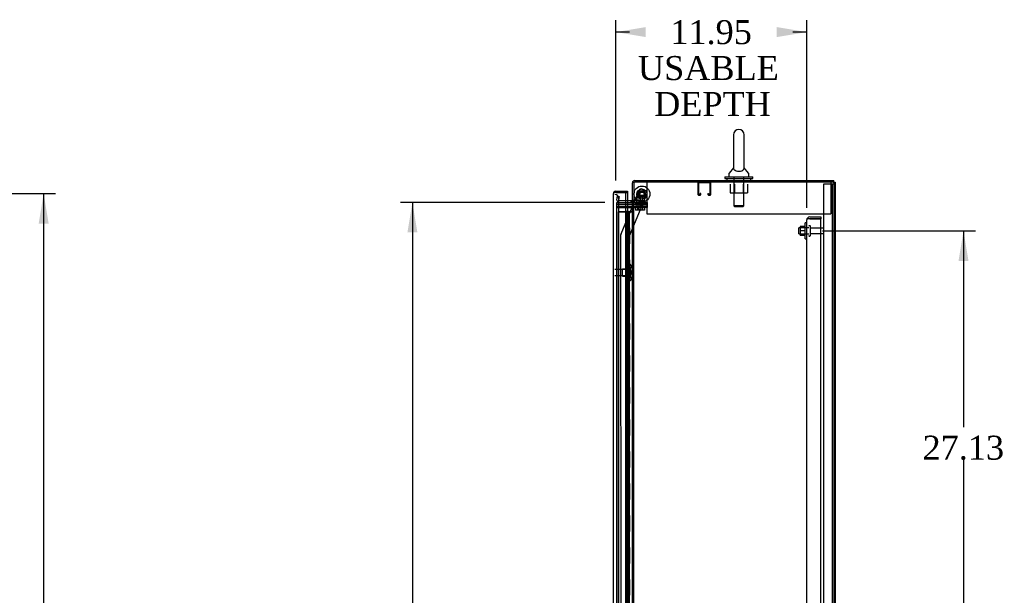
# Model space of a CAD drawing. Header units: inches. Extents: x 1 to 359, y -2 to 239.
# Tile 17 of 24: x 131 to 193, y 148 to 184. Entities that reach past the tile are written whole.
import ezdxf
from ezdxf.enums import TextEntityAlignment as Align
from ezdxf.lldxf.tags import DXFTag

# ---------------------------------------------------------------- set-up
doc = ezdxf.new("R2010")
doc.units = ezdxf.units.IN
doc.header["$MEASUREMENT"] = 0
for name, color, linetype in [('COM43132', 7, 'Continuous'), ('COM50677', 7, 'Continuous'), ('COM55607-1', 7, 'Continuous'), ('COM55738-22', 7, 'Continuous'), ('COM70098', 7, 'Continuous'), ('COM70112-1', 7, 'Continuous'), ('COM70217', 7, 'Continuous'), ('COM70220', 7, 'Continuous'), ('COM70839-2', 7, 'Continuous'), ('COM71181-1', 7, 'Continuous'), ('COM71194-1', 7, 'Continuous'), ('Default', 7, 'Continuous'), ('GSK86006', 7, 'Continuous'), ('NTS166105', 7, 'Continuous'), ('NTS18024', 7, 'Continuous'), ('NTS18147', 7, 'Continuous'), ('NTS86070', 7, 'Continuous'), ('ROL87452', 7, 'Continuous'), ('RVT17786', 7, 'Continuous'), ('SCC180005', 7, 'Continuous'), ('SCS86415', 7, 'Continuous'), ('STD26089', 7, 'Continuous'), ('STD26122', 7, 'Continuous'), ('WAF25059', 7, 'Continuous'), ('WAF25376', 7, 'Continuous'), ('WAF25377', 7, 'Continuous'), ('WAM254785', 7, 'Continuous'), ('WAM30038', 7, 'Continuous')]:
    doc.layers.add(name, color=color, linetype=linetype)
doc.styles.add('SEACAD_Times_New_Roman', font='times.ttf')
tags = doc.linetypes.add('HIDDEN2', pattern=[0.1875, 0.125, -0.0625]).pattern_tags.tags
tags[6:7] = [DXFTag(74, 4), DXFTag(75, 0), DXFTag(340, '0'), DXFTag(46, 0.0), DXFTag(50, 0.0), DXFTag(44, 0.0), DXFTag(45, 0.0)]
tags[4:5] = [DXFTag(74, 4), DXFTag(75, 0), DXFTag(340, '0'), DXFTag(46, 0.0), DXFTag(50, 0.0), DXFTag(44, 0.0), DXFTag(45, 0.0)]
doc.dimstyles.new('HAMMOND_(STH_-_300x200)', dxfattribs={"dimtxt": 1.5, "dimasz": 1.875, "dimexe": 0.75, "dimexo": 0.75, "dimgap": 0.375, "dimtad": 0, "dimtih": 1, "dimtoh": 1, "dimzin": 0, "dimdsep": 46, "dimtxsty": 'SEACAD_Times_New_Roman', "dimblk1": '_SE_FILLED', "dimblk2": '_SE_FILLED', "dimsah": 1, "dimcen": 0.75, "dimadec": 0, "dimazin": 0, "dimtfac": 0.8, "dimtofl": 0, "dimtmove": 0, "dimatfit": 3, "dimfxl": 1, "dimtolj": 1, "dimtzin": 0, "dimarcsym": 0})

# ---------------------------------------------------------------- blocks, each defined once
blk = doc.blocks.new('SE2')
at = {"layer": 'COM43132', "color": 7, "linetype": 'HIDDEN2'}
for p, q in [((180.416, 171.245), (180.349, 171.294)), ((180.498, 171.244), (180.349, 171.244)), ((180.498, 171.245), (180.416, 171.245)), ((180.498, 171.369), (181.188, 171.369)), ((180.498, 171.245), (180.498, 171.244)), ((180.498, 171.244), (181.188, 171.244)), ((181.188, 171.244), (180.498, 171.244)), ((181.188, 171.369), (181.188, 171.244)), ((181.188, 115.495), (181.188, 171.244)), ((180.313, 171.185), (180.313, 171.185)), ((180.313, 171.185), (180.313, 171.185)), ((180.313, 171.184), (180.313, 171.185)), ((180.313, 115.554), (180.313, 171.184))]:
    blk.add_line(p, q, dxfattribs=at)
for start, end in [(143.80595, 179.87917), (90, 143.80595), (179.94113, 180)]:
    blk.add_arc((180.498, 171.184), 0.185, start, end, dxfattribs=at)
blk.add_open_spline([(180.349, 171.244), (180.337, 171.234), (180.328, 171.224), (180.319, 171.21), (180.317, 171.205), (180.314, 171.195), (180.313, 171.19), (180.313, 171.185)], degree=3, knots=[0, 0, 0, 0, 0.5, 0.5, 0.75, 0.75, 1, 1, 1, 1], dxfattribs=at)
at = {"layer": 'COM50677', "color": 7, "linetype": 'HIDDEN2'}
for p, q in [((170.312, 173.554), (170.312, 173.369)), ((170.312, 173.369), (170.312, 171.554)), ((181.812, 173.554), (181.812, 173.369)), ((181.812, 173.369), (181.812, 171.554)), ((170.312, 171.554), (181.812, 171.554))]:
    blk.add_line(p, q, dxfattribs=at)
at = {"layer": 'COM55607-1', "color": 7, "linetype": 'HIDDEN2'}
for p, q in [((168.514, 171.693), (169.029, 171.693)), ((168.514, 171.692), (168.514, 171.693)), ((168.99, 171.692), (168.514, 171.692)), ((168.514, 171.692), (168.514, 115.692)), ((169.029, 171.693), (169.054, 171.693)), ((169.046, 171.702), (169.046, 171.728)), ((169.046, 171.728), (169.096, 171.728)), ((169.096, 171.702), (169.046, 171.702)), ((169.054, 171.692), (169.054, 171.693)), ((169.109, 171.693), (169.054, 171.693)), ((169.059, 171.702), (169.059, 171.692)), ((169.059, 171.692), (169.059, 115.692)), ((169.096, 171.728), (169.121, 171.728)), ((169.096, 171.702), (169.121, 171.702)), ((169.109, 171.693), (169.15, 171.693)), ((169.109, 170.693), (169.109, 171.693)), ((169.121, 171.728), (169.171, 171.728)), ((169.171, 171.702), (169.121, 171.702)), ((169.15, 171.693), (169.345, 171.693)), ((169.15, 170.693), (169.15, 171.693)), ((169.159, 171.692), (169.159, 171.702)), ((169.159, 115.692), (169.159, 171.692)), ((169.171, 171.728), (169.171, 171.702)), ((169.226, 170.692), (169.226, 171.692)), ((169.345, 171.693), (169.407, 171.693)), ((169.345, 171.692), (169.345, 171.693)), ((169.054, 170.693), (169.109, 170.693)), ((169.098, 170.693), (169.226, 170.693)), ((169.098, 169.693), (169.098, 170.692)), ((169.195, 170.692), (169.226, 170.692)), ((169.221, 170.692), (169.221, 169.693)), ((169.226, 169.693), (169.226, 170.692)), ((169.054, 169.693), (169.109, 169.693)), ((169.098, 169.693), (169.226, 169.693)), ((169.109, 168.693), (169.109, 169.692)), ((169.15, 168.693), (169.15, 169.692)), ((169.195, 169.692), (169.226, 169.692)), ((169.226, 168.692), (169.226, 169.692)), ((169.054, 168.693), (169.109, 168.693)), ((169.098, 168.693), (169.226, 168.693)), ((169.098, 167.693), (169.098, 168.692)), ((169.195, 168.692), (169.226, 168.692)), ((169.221, 168.692), (169.221, 167.693)), ((169.226, 167.693), (169.226, 168.692)), ((169.054, 167.693), (169.109, 167.693)), ((169.098, 167.693), (169.226, 167.693)), ((169.109, 166.693), (169.109, 167.692)), ((169.15, 166.693), (169.15, 167.692)), ((169.195, 167.692), (169.226, 167.692)), ((169.226, 166.692), (169.226, 167.692)), ((169.054, 166.693), (169.109, 166.693)), ((169.098, 166.693), (169.226, 166.693)), ((169.098, 165.693), (169.098, 166.692)), ((169.195, 166.692), (169.226, 166.692)), ((169.221, 166.692), (169.221, 165.693)), ((169.226, 165.693), (169.226, 166.692)), ((169.054, 165.693), (169.109, 165.693)), ((169.098, 165.693), (169.226, 165.693)), ((169.109, 164.693), (169.109, 165.692)), ((169.15, 164.693), (169.15, 165.692)), ((169.195, 165.692), (169.226, 165.692)), ((169.226, 164.692), (169.226, 165.692)), ((169.054, 164.693), (169.109, 164.693)), ((169.098, 164.693), (169.226, 164.693)), ((169.098, 163.693), (169.098, 164.692)), ((169.195, 164.692), (169.226, 164.692)), ((169.221, 164.692), (169.221, 163.693)), ((169.226, 163.693), (169.226, 164.692)), ((169.054, 163.693), (169.109, 163.693)), ((169.098, 163.693), (169.226, 163.693)), ((169.109, 162.693), (169.109, 163.692)), ((169.15, 162.693), (169.15, 163.692)), ((169.195, 163.692), (169.226, 163.692)), ((169.226, 162.692), (169.226, 163.692)), ((169.054, 162.693), (169.109, 162.693)), ((169.098, 162.693), (169.226, 162.693)), ((169.098, 161.693), (169.098, 162.692)), ((169.195, 162.692), (169.226, 162.692)), ((169.221, 162.692), (169.221, 161.693)), ((169.226, 161.693), (169.226, 162.692)), ((169.054, 161.693), (169.109, 161.693)), ((169.098, 161.693), (169.226, 161.693)), ((169.109, 160.693), (169.109, 161.692)), ((169.15, 160.693), (169.15, 161.692)), ((169.195, 161.692), (169.226, 161.692)), ((169.226, 160.692), (169.226, 161.692)), ((169.054, 160.693), (169.109, 160.693)), ((169.098, 160.693), (169.226, 160.693)), ((169.098, 159.693), (169.098, 160.692)), ((169.195, 160.692), (169.226, 160.692)), ((169.221, 160.692), (169.221, 159.693)), ((169.226, 159.693), (169.226, 160.692)), ((169.054, 159.693), (169.109, 159.693)), ((169.098, 159.693), (169.226, 159.693)), ((169.109, 158.693), (169.109, 159.692)), ((169.15, 158.693), (169.15, 159.692)), ((169.195, 159.692), (169.226, 159.692)), ((169.226, 158.692), (169.226, 159.692)), ((169.054, 158.693), (169.109, 158.693)), ((169.098, 158.693), (169.226, 158.693)), ((169.098, 157.693), (169.098, 158.692)), ((169.195, 158.692), (169.226, 158.692)), ((169.221, 158.692), (169.221, 157.693)), ((169.226, 157.693), (169.226, 158.692)), ((169.054, 157.693), (169.109, 157.693)), ((169.098, 157.693), (169.226, 157.693)), ((169.109, 156.693), (169.109, 157.692)), ((169.15, 156.693), (169.15, 157.692)), ((169.195, 157.692), (169.226, 157.692)), ((169.226, 156.692), (169.226, 157.692)), ((169.054, 156.693), (169.109, 156.693)), ((169.098, 156.693), (169.226, 156.693)), ((169.098, 155.693), (169.098, 156.692)), ((169.195, 156.692), (169.226, 156.692)), ((169.221, 156.692), (169.221, 155.693)), ((169.226, 155.693), (169.226, 156.692)), ((169.054, 155.693), (169.109, 155.693)), ((169.098, 155.693), (169.226, 155.693)), ((169.109, 154.693), (169.109, 155.692)), ((169.15, 154.693), (169.15, 155.692)), ((169.195, 155.692), (169.226, 155.692)), ((169.226, 154.692), (169.226, 155.692)), ((169.054, 154.693), (169.109, 154.693)), ((169.098, 154.693), (169.226, 154.693)), ((169.098, 153.693), (169.098, 154.692)), ((169.195, 154.692), (169.226, 154.692)), ((169.221, 154.692), (169.221, 153.693)), ((169.226, 153.693), (169.226, 154.692)), ((169.054, 153.693), (169.109, 153.693)), ((169.098, 153.693), (169.226, 153.693)), ((169.109, 152.693), (169.109, 153.692)), ((169.15, 152.693), (169.15, 153.692)), ((169.195, 153.692), (169.226, 153.692)), ((169.226, 152.692), (169.226, 153.692)), ((169.054, 152.693), (169.109, 152.693)), ((169.098, 152.693), (169.226, 152.693)), ((169.098, 151.693), (169.098, 152.692)), ((169.195, 152.692), (169.226, 152.692)), ((169.221, 152.692), (169.221, 151.693)), ((169.226, 151.693), (169.226, 152.692)), ((169.054, 151.693), (169.109, 151.693)), ((169.098, 151.693), (169.226, 151.693)), ((169.109, 150.693), (169.109, 151.692)), ((169.15, 150.693), (169.15, 151.692)), ((169.195, 151.692), (169.226, 151.692)), ((169.226, 150.692), (169.226, 151.692)), ((169.054, 150.693), (169.109, 150.693)), ((169.098, 150.693), (169.226, 150.693)), ((169.098, 149.693), (169.098, 150.692)), ((169.195, 150.692), (169.226, 150.692)), ((169.221, 150.692), (169.221, 149.693)), ((169.226, 149.693), (169.226, 150.692)), ((169.054, 149.693), (169.109, 149.693)), ((169.098, 149.693), (169.226, 149.693)), ((169.109, 148.693), (169.109, 149.692)), ((169.15, 148.693), (169.15, 149.692)), ((169.195, 149.692), (169.226, 149.692)), ((169.226, 148.692), (169.226, 149.692)), ((169.054, 148.693), (169.109, 148.693)), ((169.098, 148.693), (169.226, 148.693)), ((169.098, 147.693), (169.098, 148.692)), ((169.195, 148.692), (169.226, 148.692)), ((169.221, 148.692), (169.221, 147.693)), ((169.226, 147.693), (169.226, 148.692)), ((169.054, 147.693), (169.109, 147.693)), ((169.098, 147.693), (169.226, 147.693))]:
    blk.add_line(p, q, dxfattribs=at)
at = {"layer": 'COM55607-1', "color": 7, "linetype": 'Continuous'}
for p, q in [((168.992, 171.692), (168.99, 171.692)), ((169.195, 171.692), (168.992, 171.692)), ((168.992, 171.692), (168.992, 170.692)), ((169.407, 171.692), (169.195, 171.692)), ((169.195, 171.692), (169.195, 170.692)), ((168.992, 170.692), (169.195, 170.692)), ((168.992, 170.692), (169.195, 170.692)), ((168.992, 170.692), (168.992, 169.692)), ((169.195, 170.692), (169.195, 169.692)), ((168.992, 169.692), (168.992, 168.692)), ((168.992, 169.692), (169.195, 169.692)), ((168.992, 169.692), (169.195, 169.692)), ((169.195, 169.692), (169.195, 168.692)), ((168.992, 168.692), (169.195, 168.692)), ((168.992, 168.692), (169.195, 168.692)), ((168.992, 168.692), (168.992, 167.692)), ((169.195, 168.692), (169.195, 167.692)), ((168.992, 167.692), (168.992, 166.692)), ((168.992, 167.692), (169.195, 167.692)), ((168.992, 167.692), (169.195, 167.692)), ((169.195, 167.692), (169.195, 166.692)), ((168.992, 166.692), (169.195, 166.692)), ((168.992, 166.692), (169.195, 166.692)), ((168.992, 166.692), (168.992, 165.692)), ((169.195, 166.692), (169.195, 165.692)), ((168.992, 165.692), (168.992, 164.692)), ((168.992, 165.692), (169.195, 165.692)), ((168.992, 165.692), (169.195, 165.692)), ((169.195, 165.692), (169.195, 164.692)), ((168.992, 164.692), (169.195, 164.692)), ((168.992, 164.692), (169.195, 164.692)), ((168.992, 164.692), (168.992, 163.692)), ((169.195, 164.692), (169.195, 163.692)), ((168.992, 163.692), (168.992, 162.692)), ((168.992, 163.692), (169.195, 163.692)), ((168.992, 163.692), (169.195, 163.692)), ((169.195, 163.692), (169.195, 162.692)), ((168.992, 162.692), (169.195, 162.692)), ((168.992, 162.692), (169.195, 162.692)), ((168.992, 162.692), (168.992, 161.692)), ((169.195, 162.692), (169.195, 161.692)), ((168.992, 161.692), (168.992, 160.692)), ((168.992, 161.692), (169.195, 161.692)), ((168.992, 161.692), (169.195, 161.692)), ((169.195, 161.692), (169.195, 160.692)), ((168.992, 160.692), (169.195, 160.692)), ((168.992, 160.692), (169.195, 160.692)), ((168.992, 160.692), (168.992, 159.692)), ((169.195, 160.692), (169.195, 159.692)), ((168.992, 159.692), (168.992, 158.692)), ((168.992, 159.692), (169.195, 159.692)), ((168.992, 159.692), (169.195, 159.692)), ((169.195, 159.692), (169.195, 158.692)), ((168.992, 158.692), (169.195, 158.692)), ((168.992, 158.692), (169.195, 158.692)), ((168.992, 158.692), (168.992, 157.692)), ((169.195, 158.692), (169.195, 157.692)), ((168.992, 157.692), (168.992, 156.692)), ((168.992, 157.692), (169.195, 157.692)), ((168.992, 157.692), (169.195, 157.692)), ((169.195, 157.692), (169.195, 156.692)), ((168.992, 156.692), (169.195, 156.692)), ((168.992, 156.692), (169.195, 156.692)), ((168.992, 156.692), (168.992, 155.692)), ((169.195, 156.692), (169.195, 155.692)), ((168.992, 155.692), (168.992, 154.692)), ((168.992, 155.692), (169.195, 155.692)), ((168.992, 155.692), (169.195, 155.692)), ((169.195, 155.692), (169.195, 154.692)), ((168.992, 154.692), (169.195, 154.692)), ((168.992, 154.692), (169.195, 154.692)), ((168.992, 154.692), (168.992, 153.692)), ((169.195, 154.692), (169.195, 153.692)), ((168.992, 153.692), (168.992, 152.692)), ((168.992, 153.692), (169.195, 153.692)), ((168.992, 153.692), (169.195, 153.692)), ((169.195, 153.692), (169.195, 152.692)), ((168.992, 152.692), (169.195, 152.692)), ((168.992, 152.692), (169.195, 152.692)), ((168.992, 152.692), (168.992, 151.692)), ((169.195, 152.692), (169.195, 151.692)), ((168.992, 151.692), (168.992, 150.692)), ((168.992, 151.692), (169.195, 151.692)), ((168.992, 151.692), (169.195, 151.692)), ((169.195, 151.692), (169.195, 150.692)), ((168.992, 150.692), (169.195, 150.692)), ((168.992, 150.692), (169.195, 150.692)), ((168.992, 150.692), (168.992, 149.692)), ((169.195, 150.692), (169.195, 149.692)), ((168.992, 149.692), (168.992, 148.692)), ((168.992, 149.692), (169.195, 149.692)), ((168.992, 149.692), (169.195, 149.692)), ((169.195, 149.692), (169.195, 148.692)), ((168.992, 148.692), (169.195, 148.692)), ((168.992, 148.692), (169.195, 148.692)), ((168.992, 148.692), (168.992, 147.692)), ((169.195, 148.692), (169.195, 147.692))]:
    blk.add_line(p, q, dxfattribs=at)
at = {"layer": 'COM55738-22', "color": 7, "linetype": 'HIDDEN2'}
for p, q in [((181.375, 113.701), (181.375, 173.451)), ((181.375, 173.451), (181.562, 173.451)), ((181.562, 173.451), (181.812, 173.451)), ((181.812, 173.451), (181.928, 173.451)), ((181.928, 113.701), (181.928, 173.451)), ((181.928, 173.451), (182, 173.451))]:
    blk.add_line(p, q, dxfattribs=at)
at = {"layer": 'COM70098', "color": 7, "linetype": 'HIDDEN2'}
for p, q in [((168.44, 172.179), (169.589, 172.179)), ((168.44, 172.054), (169.589, 172.054)), ((168.44, 171.959), (169.589, 171.959)), ((169.55, 172.274), (169.589, 172.274)), ((169.589, 172.274), (170.339, 172.274)), ((170.339, 172.179), (169.589, 172.179)), ((169.589, 172.054), (170.339, 172.054)), ((170.339, 171.959), (169.589, 171.959)), ((170.339, 172.274), (170.339, 172.179)), ((170.339, 172.054), (170.339, 171.959))]:
    blk.add_line(p, q, dxfattribs=at)
at = {"layer": 'COM70112-1', "color": 7, "linetype": 'Continuous'}
for p, q in [((169.407, 172.304), (169.407, 173.506)), ((169.55, 173.649), (182, 173.649)), ((182, 173.554), (182, 173.649)), ((169.359, 172.369), (168.99, 172.369)), ((169.407, 172.304), (169.502, 172.304))]:
    blk.add_line(p, q, dxfattribs=at)
at = {"layer": 'COM70112-1', "color": 7, "linetype": 'HIDDEN2'}
for p, q in [((175.718, 173.649), (175.718, 173.554)), ((176.406, 173.554), (176.406, 173.649)), ((168.438, 172.425), (168.44, 172.442)), ((168.44, 172.442), (168.48, 172.671)), ((168.48, 172.671), (168.574, 172.655)), ((168.574, 172.655), (168.533, 172.426)), ((168.533, 172.426), (168.533, 172.408)), ((168.99, 172.369), (168.581, 172.369)), ((169.338, 172.274), (169.338, 172.369)), ((169.407, 172.417), (169.502, 172.417))]:
    blk.add_line(p, q, dxfattribs=at)
at = {"layer": 'COM70112-1', "color": 7, "linetype": 'Continuous'}
for centre, radius, start, end in [((169.55, 173.506), 0.143, 90, 180), ((169.359, 172.417), 0.048, 270, 0), ((169.359, 172.417), 0.143, 270, 307.79488)]:
    blk.add_arc(centre, radius, start, end, dxfattribs=at)
at = {"layer": 'COM70112-1', "color": 7, "linetype": 'HIDDEN2'}
for centre, radius, start, end in [((169.55, 173.506), 0.048, 90, 180), ((168.581, 172.417), 0.143, 177.03418, 270), ((168.581, 172.417), 0.048, 191.39729, 270), ((169.359, 172.417), 0.143, 307.79488, 0)]:
    blk.add_arc(centre, radius, start, end, dxfattribs=at)
at = {"layer": 'COM70217', "color": 7, "linetype": 'HIDDEN2'}
for p, q in [((173.502, 173.511), (173.502, 172.784)), ((173.542, 173.511), (173.542, 172.784)), ((174.272, 173.514), (173.545, 173.514)), ((174.275, 172.784), (174.275, 173.511)), ((174.315, 172.784), (174.315, 173.511)), ((173.545, 172.781), (173.647, 172.781)), ((173.545, 172.741), (173.647, 172.741)), ((173.65, 172.784), (173.65, 172.835)), ((173.69, 172.835), (173.65, 172.835)), ((173.69, 172.784), (173.69, 172.835)), ((174.127, 172.835), (174.127, 172.784)), ((174.127, 172.835), (174.167, 172.835)), ((174.167, 172.835), (174.167, 172.784)), ((174.17, 172.781), (174.272, 172.781)), ((174.17, 172.741), (174.272, 172.741))]:
    blk.add_line(p, q, dxfattribs=at)
for centre, radius, start, end in [((173.545, 173.511), 0.043, 90, 180), ((173.545, 173.511), 0.003, 90, 180), ((174.272, 173.511), 0.043, 0, 90), ((174.272, 173.511), 0.003, 0, 90), ((173.545, 172.784), 0.043, 180, 270), ((173.545, 172.784), 0.003, 180, 270), ((173.647, 172.784), 0.003, 270, 0), ((173.647, 172.784), 0.043, 270, 0), ((174.17, 172.784), 0.043, 180, 270), ((174.17, 172.784), 0.003, 180, 270), ((174.272, 172.784), 0.003, 270, 0), ((174.272, 172.784), 0.043, 270, 0)]:
    blk.add_arc(centre, radius, start, end, dxfattribs=at)
at = {"layer": 'COM70220', "color": 7, "linetype": 'HIDDEN2'}
for p, q in [((168.565, 172.266), (168.565, 172.516)), ((168.565, 115.119), (168.565, 172.266))]:
    blk.add_line(p, q, dxfattribs=at)
blk.add_arc((168.315, 172.516), 0.25, 0, 90, dxfattribs=at)
at = {"layer": 'COM70839-2', "color": 7, "linetype": 'HIDDEN2'}
for p, q in [((168.7, 170.312), (169.831, 173.044)), ((169.525, 172.304), (169.831, 173.044)), ((169.994, 173.111), (170.253, 173.004)), ((169.994, 173.111), (170.253, 173.004)), ((169.222, 170.184), (170.321, 172.841)), ((169.222, 170.184), (170.321, 172.84)), ((168.7, 170.312), (169.512, 172.274)), ((168.703, 145.712), (168.691, 170.265)), ((169.235, 144.338), (169.222, 170.184))]:
    blk.add_line(p, q, dxfattribs=at)
at = {"layer": 'COM70839-2', "color": 7, "linetype": 'Continuous'}
blk.add_line((169.512, 172.274), (169.525, 172.304), dxfattribs=at)
at = {"layer": 'COM70839-2', "color": 7, "linetype": 'HIDDEN2'}
blk.add_circle((170.002, 172.804), 0.129, dxfattribs=at)
blk.add_circle((170.002, 172.804), 0.129, dxfattribs=at)
for centre, start, end in [((169.946, 172.996), 67.51748, 157.51748), ((169.946, 172.996), 67.51748, 157.51748), ((170.206, 172.888), 337.51748, 67.51748), ((170.206, 172.888), 337.51748, 67.51748), ((168.816, 170.265), 157.51748, 180.02948), ((168.816, 170.265), 157.51748, 180.02948)]:
    blk.add_arc(centre, 0.125, start, end, dxfattribs=at)
at = {"layer": 'COM71181-1', "color": 7, "linetype": 'Continuous'}
for p, q in [((181.952, 173.554), (169.502, 173.554)), ((169.502, 173.554), (169.502, 172.304)), ((181.952, 173.554), (182.095, 173.554)), ((182.095, 173.554), (182.095, 113.619)), ((168.99, 172.274), (169.359, 172.274)), ((169.407, 172.274), (169.359, 172.274)), ((169.407, 172.274), (169.55, 172.274)), ((169.407, 114.899), (169.407, 172.274)), ((169.55, 172.304), (169.502, 172.304)), ((169.55, 172.274), (169.55, 172.304))]:
    blk.add_line(p, q, dxfattribs=at)
at = {"layer": 'COM71181-1', "color": 7, "linetype": 'HIDDEN2'}
for p, q in [((182, 173.554), (182, 113.619)), ((168.44, 172.274), (168.99, 172.274)), ((168.44, 114.899), (168.44, 172.274)), ((169.502, 114.899), (169.502, 172.274))]:
    blk.add_line(p, q, dxfattribs=at)
at = {"layer": 'COM71194-1', "color": 7, "linetype": 'Continuous'}
for p, q in [((168.22, 172.843), (168.22, 172.844)), ((168.22, 172.844), (168.22, 172.844)), ((168.22, 172.844), (168.22, 172.844)), ((168.22, 114.542), (168.22, 172.843)), ((168.3, 172.892), (168.249, 172.931)), ((168.363, 172.891), (168.249, 172.891)), ((168.363, 172.892), (168.3, 172.892)), ((168.363, 172.986), (169.095, 172.986)), ((168.363, 172.892), (168.363, 172.891)), ((168.99, 172.891), (168.363, 172.891)), ((168.363, 172.891), (169.095, 172.891)), ((168.99, 114.495), (168.99, 172.891)), ((168.99, 172.891), (169.095, 172.891)), ((169.095, 172.986), (169.095, 172.891)), ((169.095, 172.891), (169.095, 172.369))]:
    blk.add_line(p, q, dxfattribs=at)
at = {"layer": 'COM71194-1', "color": 7, "linetype": 'HIDDEN2'}
blk.add_line((169.095, 172.369), (169.095, 114.804), dxfattribs=at)
at = {"layer": 'COM71194-1', "color": 7, "linetype": 'Continuous'}
for start, end in [(142.49641, 179.84393), (179.92383, 180), (90, 142.49641)]:
    blk.add_arc((168.363, 172.843), 0.143, start, end, dxfattribs=at)
blk.add_open_spline([(168.249, 172.891), (168.24, 172.883), (168.233, 172.875), (168.225, 172.864), (168.223, 172.86), (168.221, 172.852), (168.22, 172.848), (168.22, 172.844)], degree=3, knots=[0, 0, 0, 0, 0.5, 0.5, 0.75, 0.75, 1, 1, 1, 1], dxfattribs=at)
at = {"layer": 'GSK86006', "color": 7, "linetype": 'HIDDEN2'}
for p, q in [((168.44, 172.179), (169.589, 172.179)), ((168.44, 172.054), (169.589, 172.054)), ((169.589, 172.179), (170.339, 172.179)), ((170.339, 172.054), (169.589, 172.054)), ((170.339, 172.179), (170.339, 172.054))]:
    blk.add_line(p, q, dxfattribs=at)
at = {"layer": 'NTS166105', "color": 7, "linetype": 'HIDDEN2'}
for p, q in [((179.897, 170.768), (179.897, 170.493)), ((180.217, 170.768), (179.897, 170.768)), ((179.897, 170.493), (179.897, 170.218)), ((180.217, 170.493), (179.897, 170.493)), ((180.217, 170.218), (179.897, 170.218))]:
    blk.add_line(p, q, dxfattribs=at)
at = {"layer": 'NTS18024', "color": 7, "linetype": 'HIDDEN2'}
for p, q in [((175.525, 173.429), (175.525, 172.884)), ((175.799, 173.429), (175.799, 172.884)), ((176.325, 173.429), (176.325, 172.884)), ((176.597, 173.429), (176.597, 172.884)), ((175.525, 172.884), (175.799, 172.884)), ((175.799, 172.884), (176.325, 172.884)), ((176.325, 172.884), (176.597, 172.884))]:
    blk.add_line(p, q, dxfattribs=at)
at = {"layer": 'NTS18147', "color": 7, "linetype": 'HIDDEN2'}
for p, q in [((168.785, 167.671), (168.785, 168.111)), ((169.223, 168.111), (168.785, 168.111)), ((169.223, 168.387), (169.223, 168.391)), ((169.286, 168.391), (169.223, 168.391)), ((169.223, 168.387), (169.223, 168.198)), ((169.223, 168.387), (169.286, 168.387)), ((169.223, 168.198), (169.223, 168.08)), ((169.286, 168.198), (169.223, 168.198)), ((169.286, 168.387), (169.286, 168.391)), ((169.286, 168.08), (169.286, 168.198)), ((169.348, 168.238), (169.348, 168.292)), ((168.785, 167.671), (169.223, 167.671)), ((169.223, 168.08), (169.223, 167.703)), ((169.223, 168.08), (169.286, 168.08)), ((169.223, 167.703), (169.223, 167.585)), ((169.286, 167.703), (169.223, 167.703)), ((169.223, 167.585), (169.223, 167.396)), ((169.223, 167.585), (169.286, 167.585)), ((169.286, 167.585), (169.286, 167.703)), ((169.348, 167.491), (169.348, 167.545)), ((169.223, 167.396), (169.223, 167.391)), ((169.286, 167.396), (169.223, 167.396)), ((169.223, 167.391), (169.286, 167.391)), ((169.286, 167.396), (169.286, 167.391))]:
    blk.add_line(p, q, dxfattribs=at)
blk.add_arc((169.03, 167.891), 0.318, 323.63381, 36.36619, dxfattribs=at)
for centre, start_param, end_param in [((169.03, 168.292), 2.506883, 3.776302), ((169.03, 168.238), 2.506883, 3.141593), ((169.03, 167.545), 3.141593, 3.776302), ((169.03, 167.491), 2.506883, 3.776302)]:
    blk.add_ellipse(centre, major_axis=(-0.318, 0), ratio=0.5, start_param=start_param, end_param=end_param, dxfattribs=at)
at = {"layer": 'NTS86070', "color": 7, "linetype": 'HIDDEN2'}
for p, q in [((170.065, 172.374), (169.565, 172.374)), ((169.565, 172.274), (169.565, 172.374)), ((169.668, 172.274), (169.668, 172.244)), ((169.678, 172.234), (169.951, 172.234)), ((169.69, 172.274), (169.69, 172.374)), ((169.793, 172.274), (169.793, 172.244)), ((170.076, 172.234), (169.951, 172.234)), ((169.961, 172.244), (169.961, 172.274)), ((170.065, 172.274), (170.065, 172.374)), ((170.19, 172.374), (170.065, 172.374)), ((170.086, 172.244), (170.086, 172.274)), ((170.19, 172.274), (170.19, 172.374))]:
    blk.add_line(p, q, dxfattribs=at)
for centre, start, end in [((169.678, 172.244), 180, 270), ((169.803, 172.244), 180, 270), ((169.951, 172.244), 270, 0), ((170.076, 172.244), 270, 0)]:
    blk.add_arc(centre, 0.01, start, end, dxfattribs=at)
at = {"layer": 'ROL87452', "color": 7, "linetype": 'HIDDEN2'}
for radius in [0.5, 0.206]:
    blk.add_circle((170.002, 172.804), radius, dxfattribs=at)
for start, end in [(164.42927, 188.26891), (261.62499, 271.23064)]:
    blk.add_arc((170.002, 172.804), 0.5, start, end, dxfattribs=at)
at = {"layer": 'RVT17786', "color": 7, "linetype": 'HIDDEN2'}
for radius in [0.217, 0.217, 0.125]:
    blk.add_circle((170.002, 172.804), radius, dxfattribs=at)
at = {"layer": 'SCC180005', "color": 7, "linetype": 'HIDDEN2'}
for p, q in [((169.692, 172.709), (169.938, 172.709)), ((169.692, 172.709), (169.692, 171.959)), ((169.817, 172.709), (169.817, 171.959)), ((169.938, 171.959), (169.938, 172.709)), ((170.063, 172.709), (169.94, 172.709)), ((170.063, 171.959), (170.063, 172.709)), ((169.599, 171.959), (169.599, 171.785)), ((169.724, 171.959), (169.724, 171.785)), ((169.815, 171.959), (169.815, 171.785)), ((169.94, 171.959), (169.94, 171.785)), ((170.031, 171.959), (170.031, 171.785)), ((170.156, 171.959), (170.156, 171.785)), ((169.815, 171.785), (169.599, 171.785)), ((170.031, 171.785), (169.815, 171.785)), ((170.156, 171.785), (170.031, 171.785))]:
    blk.add_line(p, q, dxfattribs=at)
at = {"layer": 'SCS86415', "color": 7, "linetype": 'Continuous'}
for p, q in [((175.731, 176.514), (175.731, 174.445)), ((176.393, 174.444), (176.393, 176.514)), ((175.722, 174.434), (175.451, 174.107)), ((176.673, 174.107), (176.402, 174.434)), ((175.437, 174.069), (175.437, 173.949)), ((176.687, 173.949), (176.687, 174.069))]:
    blk.add_line(p, q, dxfattribs=at)
at = {"layer": 'SCS86415', "color": 7, "linetype": 'HIDDEN2'}
for p, q in [((175.75, 173.889), (175.75, 172.074)), ((176.374, 172.074), (176.374, 173.889)), ((176.374, 172.074), (175.75, 172.074)), ((175.75, 172.074), (175.81, 172.014)), ((175.81, 172.014), (176.314, 172.014)), ((176.314, 172.014), (176.374, 172.074))]:
    blk.add_line(p, q, dxfattribs=at)
at = {"layer": 'SCS86415', "color": 7, "linetype": 'Continuous'}
for centre, radius, start, end in [((176.062, 176.514), 0.331, 0, 180), ((176.416, 174.451), 0.0213, 207.87958, 229.38189), ((175.497, 174.069), 0.06, 140.32138, 180), ((175.497, 173.949), 0.06, 180, 270), ((176.627, 173.949), 0.06, 270, 0), ((176.627, 174.069), 0.06, 0, 39.67862)]:
    blk.add_arc(centre, radius, start, end, dxfattribs=at)
blk.add_open_spline([(175.727, 174.441), (175.724, 174.437), (175.723, 174.435), (175.722, 174.434)], degree=3, dxfattribs=at)
blk.add_open_spline([(175.731, 174.449), (175.731, 174.441), (175.731, 174.424), (175.741, 174.381), (175.754, 174.353), (175.804, 174.301), (175.841, 174.276), (175.942, 174.24), (176.006, 174.23), (176.136, 174.232), (176.198, 174.244), (176.295, 174.282), (176.329, 174.308), (176.375, 174.361), (176.386, 174.389), (176.393, 174.429), (176.394, 174.443), (176.393, 174.45)], degree=3, knots=[0.2040331, 0.2040331, 0.2040331, 0.2040331, 0.25, 0.25, 0.3125, 0.3125, 0.375, 0.375, 0.4375, 0.4375, 0.5, 0.5, 0.5625, 0.5625, 0.625, 0.625, 0.6665969, 0.6665969, 0.6665969, 0.6665969], dxfattribs=at)
at = {"layer": 'STD26089', "color": 7, "linetype": 'HIDDEN2'}
for p, q in [((179.813, 170.307), (179.813, 170.682)), ((180.438, 170.682), (179.813, 170.682)), ((180.508, 170.819), (180.468, 170.819)), ((180.538, 170.199), (180.538, 170.789)), ((181.315, 170.66), (180.538, 170.66)), ((179.813, 170.307), (180.438, 170.307)), ((180.468, 170.169), (180.508, 170.169)), ((180.538, 170.328), (181.315, 170.328))]:
    blk.add_line(p, q, dxfattribs=at)
for centre, radius, start, end in [((180.468, 170.789), 0.03, 90, 180), ((180.508, 170.789), 0.03, 0, 90), ((181.315, 170.6), 0.06, 0, 90), ((180.468, 170.199), 0.03, 180, 270), ((180.508, 170.199), 0.03, 270, 0), ((181.315, 170.388), 0.06, 270, 0)]:
    blk.add_arc(centre, radius, start, end, dxfattribs=at)
at = {"layer": 'STD26122', "color": 7, "linetype": 'HIDDEN2'}
for p, q in [((169.28, 168.076), (168.315, 168.076)), ((168.315, 167.706), (169.28, 167.706)), ((169.28, 168.076), (169.28, 167.706)), ((169.315, 168.041), (169.28, 168.076)), ((169.28, 167.706), (169.315, 167.741)), ((169.315, 167.741), (169.315, 168.041))]:
    blk.add_line(p, q, dxfattribs=at)
at = {"layer": 'WAF25059', "color": 7, "linetype": 'HIDDEN2'}
for p, q in [((180.217, 169.994), (180.217, 170.994)), ((180.313, 170.994), (180.217, 170.994)), ((180.217, 169.994), (180.313, 169.994))]:
    blk.add_line(p, q, dxfattribs=at)
at = {"layer": 'WAF25376', "color": 7, "linetype": 'HIDDEN2'}
for radius in [0.315, 0.315, 0.14]:
    blk.add_circle((170.002, 172.804), radius, dxfattribs=at)
for start, end in [(253.40345, 272.86847), (0, 23.90087), (341.71188, 0)]:
    blk.add_arc((170.002, 172.804), 0.14, start, end, dxfattribs=at)
at = {"layer": 'WAF25377', "color": 7, "linetype": 'Continuous'}
for p, q in [((175.187, 173.889), (176.937, 173.889)), ((175.187, 173.889), (175.187, 173.774)), ((175.187, 173.774), (176.937, 173.774)), ((176.937, 173.774), (176.937, 173.889))]:
    blk.add_line(p, q, dxfattribs=at)
at = {"layer": 'WAM254785', "color": 7, "linetype": 'Continuous'}
for p, q in [((175.312, 173.774), (175.312, 173.649)), ((176.812, 173.649), (176.812, 173.774))]:
    blk.add_line(p, q, dxfattribs=at)
at = {"layer": 'WAM30038', "color": 7, "linetype": 'HIDDEN2'}
for p, q in [((169.01, 168.065), (169.01, 168.12)), ((169.074, 168.266), (169.074, 167.516)), ((169.098, 168.266), (169.074, 168.266)), ((169.098, 168.266), (169.098, 167.516)), ((169.055, 168.094), (169.01, 168.065)), ((169.01, 168.041), (169.055, 168.069)), ((169.01, 168.065), (169.026, 168.053)), ((169.01, 167.909), (169.01, 168.041)), ((169.055, 167.909), (169.01, 167.909)), ((169.01, 167.742), (169.01, 167.874)), ((169.01, 167.874), (169.055, 167.874)), ((169.055, 167.714), (169.01, 167.742)), ((169.026, 167.73), (169.01, 167.718)), ((169.01, 167.663), (169.01, 167.718)), ((169.01, 167.718), (169.055, 167.689)), ((169.026, 168.053), (169.054, 168.07)), ((169.059, 167.71), (169.026, 167.73)), ((169.074, 167.516), (169.098, 167.516))]:
    blk.add_line(p, q, dxfattribs=at)
for centre, radius, start, end in [((168.489, 168.794), 0.85, 311.70584, 313.44931), ((169.056, 167.891), 0.0181, 1.77183, 93.07302), ((169.056, 167.892), 0.0182, 267.1609, 357.99424), ((168.487, 166.986), 0.854, 46.55474, 48.29011)]:
    blk.add_arc(centre, radius, start, end, dxfattribs=at)
for points, knots in [([(169.01, 168.12), (169.023, 168.131), (169.036, 168.143), (169.049, 168.154), (169.051, 168.156), (169.053, 168.158), (169.055, 168.16)], [0, 0, 0, 0, 0.858552, 0.858552, 0.858552, 1, 1, 1, 1]), ([(169.055, 167.623), (169.053, 167.625), (169.051, 167.627), (169.049, 167.629), (169.036, 167.64), (169.023, 167.652), (169.01, 167.663)], [0, 0, 0, 0, 0.141448, 0.141448, 0.141448, 1, 1, 1, 1]), ([(169.068, 168.099), (169.068, 168.099), (169.068, 168.099), (169.063, 168.098), (169.059, 168.096), (169.055, 168.094)], [0.4389304, 0.4389304, 0.4389304, 0.4389304, 0.5, 0.5, 1, 1, 1, 1]), ([(169.055, 168.069), (169.057, 168.07), (169.059, 168.072), (169.063, 168.075), (169.065, 168.077), (169.069, 168.082), (169.071, 168.084), (169.073, 168.089), (169.074, 168.092), (169.074, 168.094)], [0, 0, 0, 0, 0.25, 0.25, 0.5, 0.5, 0.75, 0.75, 1, 1, 1, 1]), ([(169.074, 167.689), (169.074, 167.691), (169.073, 167.694), (169.071, 167.699), (169.069, 167.701), (169.063, 167.708), (169.059, 167.711), (169.055, 167.714)], [0, 0, 0, 0, 0.25, 0.25, 0.5, 0.5, 1, 1, 1, 1]), ([(169.055, 167.689), (169.057, 167.688), (169.059, 167.687), (169.063, 167.685), (169.065, 167.685), (169.068, 167.684), (169.068, 167.684), (169.068, 167.684)], [0, 0, 0, 0, 0.25, 0.25, 0.5, 0.5, 0.5626015, 0.5626015, 0.5626015, 0.5626015])]:
    blk.add_open_spline(points, degree=3, knots=knots, dxfattribs=at)
blk = doc.blocks.new('DMBLK3536')
at = {"layer": 'Default', "linetype": 'Continuous'}
for points in [[(190.425, 168.619), (190.112, 170.494), (189.8, 168.619)], [(190.425, 145.244), (189.8, 145.244), (190.112, 143.369)]]:
    blk.add_hatch(color=7, dxfattribs=at).paths.add_polyline_path(points)
at = {"layer": 'Default', "color": 7, "linetype": 'Continuous'}
for p, q in [((181.288, 170.494), (190.862, 170.494)), ((190.112, 170.494), (190.112, 158.207)), ((190.112, 156.182), (190.112, 143.369)), ((181.288, 143.369), (190.862, 143.369))]:
    blk.add_line(p, q, dxfattribs=at)
at = {"layer": 'Default', "color": 7, "linetype": 'Continuous', "style": 'SEACAD_Times_New_Roman'}
blk.add_text('27.13', height=1.5, dxfattribs=at).set_placement((187.553, 157.682), align=Align.TOP_LEFT)
blk = doc.blocks.new('_SE_FILLED')
at = {"color": 0}
blk.add_line((0, 0), (-1, 0), dxfattribs=at)
blk.add_solid([(0, 0), (-1, -0.1665), (-1, 0.1665), (0, 0)], dxfattribs=at)
blk = doc.blocks.new('DMBLK3544')
at = {"layer": 'Default', "linetype": 'Continuous'}
for points in [[(155.337, 170.399), (155.962, 170.399), (155.649, 172.274)], [(155.337, 116.774), (155.649, 114.899), (155.962, 116.774)]]:
    blk.add_hatch(color=7, dxfattribs=at).paths.add_polyline_path(points)
at = {"layer": 'Default', "color": 7, "linetype": 'Continuous'}
for p, q in [((167.69, 172.274), (154.899, 172.274)), ((155.649, 172.274), (155.649, 144.862)), ((155.649, 137.812), (155.649, 114.899)), ((167.69, 114.899), (154.899, 114.899))]:
    blk.add_line(p, q, dxfattribs=at)
at = {"layer": 'Default', "color": 7, "linetype": 'Continuous', "style": 'SEACAD_Times_New_Roman'}
for s, p in [('57.38', (153.09, 144.337)), ('DOOR ', (152.219, 142.087)), ('OPENING', (150.779, 139.837))]:
    blk.add_text(s, height=1.5, dxfattribs=at).set_placement(p, align=Align.TOP_LEFT)
blk = doc.blocks.new('DMBLK3553')
at = {"layer": 'Default', "linetype": 'Continuous'}
for points in [[(170.238, 183.249), (168.363, 182.937), (170.238, 182.624)], [(178.438, 183.249), (178.438, 182.624), (180.313, 182.937)]]:
    blk.add_hatch(color=7, dxfattribs=at).paths.add_polyline_path(points)
at = {"layer": 'Default', "color": 7, "linetype": 'Continuous'}
for p, q in [((168.363, 173.641), (168.363, 183.687)), ((180.313, 171.934), (180.313, 183.687)), ((169.228, 182.937), (168.363, 182.937)), ((180.313, 182.937), (179.448, 182.937))]:
    blk.add_line(p, q, dxfattribs=at)
at = {"layer": 'Default', "color": 7, "linetype": 'Continuous', "style": 'SEACAD_Times_New_Roman'}
for s, p in [('11.95', (171.779, 183.687)), ('USABLE ', (169.753, 181.437)), ('DEPTH', (170.766, 179.187))]:
    blk.add_text(s, height=1.5, dxfattribs=at).set_placement(p, align=Align.TOP_LEFT)
blk = doc.blocks.new('DMBLK3558')
at = {"layer": 'Default', "linetype": 'Continuous'}
for points in [[(132.898, 170.954), (132.585, 172.829), (132.273, 170.954)], [(132.898, 114.579), (132.273, 114.579), (132.585, 112.704)]]:
    blk.add_hatch(color=7, dxfattribs=at).paths.add_polyline_path(points)
at = {"layer": 'Default', "color": 7, "linetype": 'Continuous'}
for p, q in [((124.272, 172.829), (133.335, 172.829)), ((132.585, 172.829), (132.585, 144.041)), ((132.585, 142.016), (132.585, 112.704)), ((124.272, 112.704), (133.335, 112.704))]:
    blk.add_line(p, q, dxfattribs=at)
at = {"layer": 'Default', "color": 7, "linetype": 'Continuous', "style": 'SEACAD_Times_New_Roman'}
blk.add_text('60.13', height=1.5, dxfattribs=at).set_placement((130.026, 143.516), align=Align.TOP_LEFT)

msp = doc.modelspace()

# ---------------------------------------------------------------- block references
at = {"layer": 'Default'}
msp.add_blockref('SE2', (0, 0), dxfattribs=at)

# ---------------------------------------------------------------- dimensions: what is measured, and where the dimension line sits
at = {"layer": 'Default', "color": 7, "linetype": 'Continuous'}
dim = msp.add_linear_dim(base=(168.363, 182.937), p1=(180.313, 171.184), p2=(168.363, 172.891), text='\\A1;<>\\PUSABLE \\XDEPTH', dimstyle='HAMMOND_(STH_-_300x200)', dxfattribs=at)
dim.commit()
dim.dimension.update_dxf_attribs({"geometry": 'DMBLK3553', "text_midpoint": (174.338, 182.937), "dimtype": 160})
for base, p1, p2, text, picture, middle in [((132.58541644, 172.828585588), (123.521656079, 172.828585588), (123.521656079, 112.703585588), '\\A1;<>', 'DMBLK3558', (132.58541644, 142.766086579)), ((155.649039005, 172.274487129), (168.439864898, 172.274487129), (168.439864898, 114.899487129), '\\A1;<>\\PDOOR \\XOPENING', 'DMBLK3544', (155.649039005, 143.58698749)), ((190.112412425, 170.494487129), (180.537864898, 170.494487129), (180.537864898, 143.369487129), '\\A1;<>', 'DMBLK3536', (190.112412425, 156.931987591))]:
    dim = msp.add_linear_dim(base=base, p1=p1, p2=p2, angle=270, text=text, dimstyle='HAMMOND_(STH_-_300x200)', dxfattribs=at)
    dim.commit()
    dim.dimension.update_dxf_attribs({"geometry": picture, "text_midpoint": middle, "dimtype": 161})

doc.saveas('drawing.dxf')
